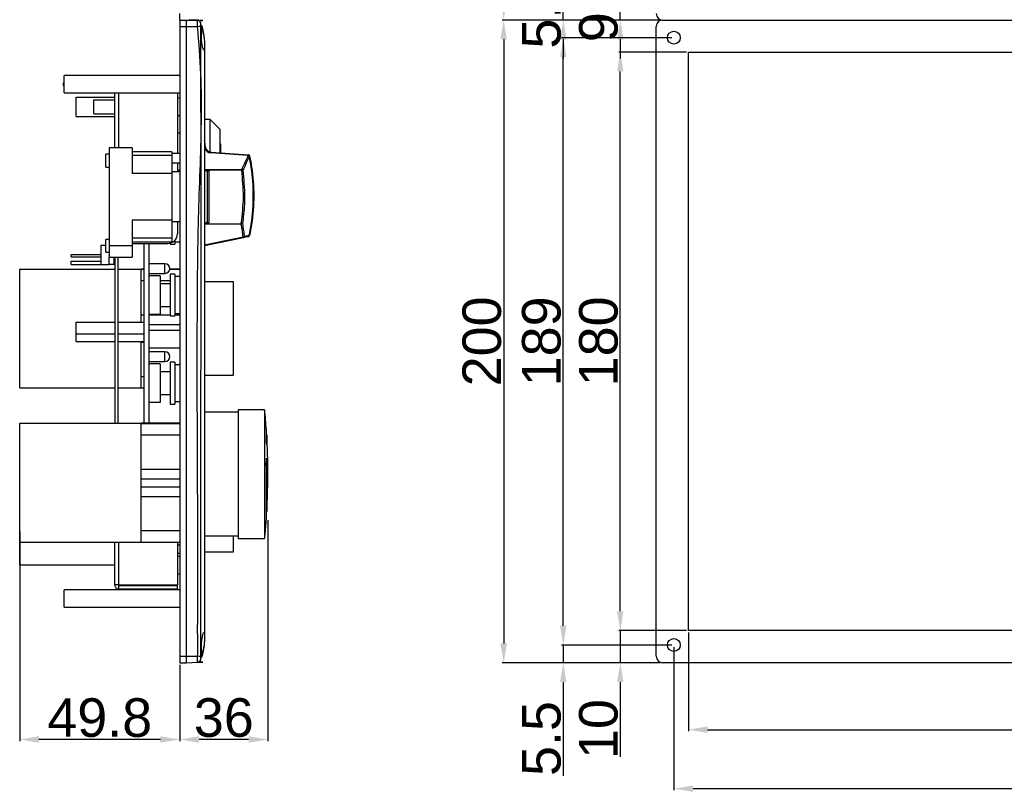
# Model space of a CAD drawing. Header units: millimetres. Extents: x 7143 to 9546, y -1575 to -869.
# Tile 71 of 94: x 7724 to 8030, y -1457 to -1217. Entities that reach past the tile are written whole.
import ezdxf

# ---------------------------------------------------------------- set-up
doc = ezdxf.new("R2010")
doc.units = ezdxf.units.MM
doc.header["$LTSCALE"] = 3
doc.header["$PDSIZE"] = -1
doc.styles.get("Standard").update_dxf_attribs({"font": 'arial.ttf', "height": 12})
doc.dimstyles.new('ISO-25', dxfattribs={"dimtxt": 12, "dimasz": 6, "dimexe": 0.5, "dimexo": 0.625, "dimtad": 1, "dimdec": 1, "dimdsep": 46, "dimtxsty": 'Standard', "dimcen": 0, "dimclrd": 256, "dimclre": 256, "dimadec": 0, "dimazin": 0, "dimtfac": 1, "dimtdec": 1, "dimtmove": 0, "dimatfit": 3, "dimfxl": 1, "dimlwd": 30, "dimlwe": 30, "dimarcsym": 0})

# ---------------------------------------------------------------- blocks, each defined once
blk = doc.blocks.new('*D248')
at = {"lineweight": 30}
for p, q in [((7800.92, -1372.67), (7800.92, -1441.44)), ((7773.52, -1417.67), (7773.52, -1441.44)), ((7794.92, -1440.94), (7779.52, -1440.94))]:
    blk.add_line(p, q, dxfattribs=at)
for points in [[(7779.52, -1439.94), (7779.52, -1441.94), (7773.52, -1440.94)], [(7794.92, -1439.94), (7794.92, -1441.94), (7800.92, -1440.94)]]:
    blk.add_solid(points)
at = {"layer": 'Defpoints', "color": 0}
for p in [(7800.92, -1372.05), (7773.52, -1417.05), (7773.52, -1440.94)]:
    blk.add_point(p, dxfattribs=at)
at = {"color": 0, "insert": (7787.22, -1434.18), "char_height": 12, "attachment_point": 5}
blk.add_mtext('36', dxfattribs=at)
blk = doc.blocks.new('*D249')
at = {"lineweight": 30}
for p, q in [((7723.72, -1376.17), (7723.72, -1441.44)), ((7773.52, -1417.67), (7773.52, -1441.44)), ((7767.52, -1440.94), (7729.72, -1440.94))]:
    blk.add_line(p, q, dxfattribs=at)
for points in [[(7729.72, -1439.94), (7729.72, -1441.94), (7723.72, -1440.94)], [(7767.52, -1439.94), (7767.52, -1441.94), (7773.52, -1440.94)]]:
    blk.add_solid(points)
at = {"layer": 'Defpoints', "color": 0}
for p in [(7723.72, -1375.55), (7773.52, -1417.05), (7723.72, -1440.94)]:
    blk.add_point(p, dxfattribs=at)
at = {"color": 0, "insert": (7748.62, -1434.19), "char_height": 12, "attachment_point": 5}
blk.add_mtext('49.8', dxfattribs=at)
blk = doc.blocks.new('*D346')
at = {"lineweight": 30}
for p, q in [((7910.56, -1401.05), (7910.56, -1395.05)), ((7931.1, -1407.05), (7910.06, -1407.05)), ((7910.56, -1407.05), (7910.56, -1417.05)), ((7923.1, -1417.05), (7910.06, -1417.05)), ((7910.56, -1423.05), (7910.56, -1446.32))]:
    blk.add_line(p, q, dxfattribs=at)
for points in [[(7909.56, -1401.05), (7911.56, -1401.05), (7910.56, -1407.05)], [(7909.56, -1423.05), (7911.56, -1423.05), (7910.56, -1417.05)]]:
    blk.add_solid(points)
at = {"layer": 'Defpoints', "color": 0}
for p in [(7931.72, -1407.05), (7910.56, -1417.05), (7923.72, -1417.05)]:
    blk.add_point(p, dxfattribs=at)
at = {"color": 0, "insert": (7903.81, -1437.68), "char_height": 12, "attachment_point": 5, "rotation": 90}
blk.add_mtext('10', dxfattribs=at)
blk = doc.blocks.new('*D347')
at = {"lineweight": 30}
for p, q in [((7931.1, -1227.05), (7910.06, -1227.05)), ((7910.56, -1401.05), (7910.56, -1233.05)), ((7931.1, -1407.05), (7910.06, -1407.05))]:
    blk.add_line(p, q, dxfattribs=at)
for points in [[(7909.56, -1233.05), (7911.56, -1233.05), (7910.56, -1227.05)], [(7909.56, -1401.05), (7911.56, -1401.05), (7910.56, -1407.05)]]:
    blk.add_solid(points)
at = {"layer": 'Defpoints', "color": 0}
for p in [(7910.56, -1227.05), (7931.72, -1227.05), (7931.72, -1407.05)]:
    blk.add_point(p, dxfattribs=at)
at = {"color": 0, "insert": (7903.81, -1317.05), "char_height": 12, "attachment_point": 5, "rotation": 90}
blk.add_mtext('180', dxfattribs=at)
blk = doc.blocks.new('*D348')
at = {"lineweight": 30}
for p, q in [((7910.56, -1201.55), (7910.56, -1195.55)), ((7927.1, -1207.55), (7910.06, -1207.55)), ((7910.56, -1217.05), (7910.56, -1207.55)), ((7923.1, -1217.05), (7910.06, -1217.05)), ((7910.56, -1223.05), (7910.56, -1229.05))]:
    blk.add_line(p, q, dxfattribs=at)
for points in [[(7909.56, -1201.55), (7911.56, -1201.55), (7910.56, -1207.55)], [(7909.56, -1223.05), (7911.56, -1223.05), (7910.56, -1217.05)]]:
    blk.add_solid(points)
at = {"layer": 'Defpoints', "color": 0}
for p in [(7910.56, -1207.55), (7927.72, -1207.55), (7923.72, -1217.05)]:
    blk.add_point(p, dxfattribs=at)
at = {"color": 0, "insert": (7903.81, -1212.3), "char_height": 12, "attachment_point": 5, "rotation": 90}
blk.add_mtext('9.5', dxfattribs=at)
blk = doc.blocks.new('*D349')
at = {"lineweight": 30}
for p, q in [((7892.81, -1405.55), (7892.81, -1399.55)), ((7926.6, -1411.55), (7892.31, -1411.55)), ((7892.81, -1411.55), (7892.81, -1417.05)), ((7923.1, -1417.05), (7892.31, -1417.05)), ((7892.81, -1423.05), (7892.81, -1452.23))]:
    blk.add_line(p, q, dxfattribs=at)
for points in [[(7891.81, -1405.55), (7893.81, -1405.55), (7892.81, -1411.55)], [(7891.81, -1423.05), (7893.81, -1423.05), (7892.81, -1417.05)]]:
    blk.add_solid(points)
at = {"layer": 'Defpoints', "color": 0}
for p in [(7927.22, -1411.55), (7892.81, -1417.05), (7923.72, -1417.05)]:
    blk.add_point(p, dxfattribs=at)
at = {"color": 0, "insert": (7886.08, -1440.64), "char_height": 12, "attachment_point": 5, "rotation": 90}
blk.add_mtext('5.5', dxfattribs=at)
blk = doc.blocks.new('*D350')
at = {"lineweight": 30}
for p, q in [((7926.6, -1222.55), (7892.31, -1222.55)), ((7892.81, -1405.55), (7892.81, -1228.55)), ((7926.6, -1411.55), (7892.31, -1411.55))]:
    blk.add_line(p, q, dxfattribs=at)
for points in [[(7891.81, -1228.55), (7893.81, -1228.55), (7892.81, -1222.55)], [(7891.81, -1405.55), (7893.81, -1405.55), (7892.81, -1411.55)]]:
    blk.add_solid(points)
at = {"layer": 'Defpoints', "color": 0}
for p in [(7892.81, -1222.55), (7927.22, -1222.55), (7927.22, -1411.55)]:
    blk.add_point(p, dxfattribs=at)
at = {"color": 0, "insert": (7886.06, -1317.05), "char_height": 12, "attachment_point": 5, "rotation": 90}
blk.add_mtext('189', dxfattribs=at)
blk = doc.blocks.new('*D351')
at = {"lineweight": 30}
for p, q in [((7923.1, -1217.05), (7873.78, -1217.05)), ((7874.28, -1223.05), (7874.28, -1411.05)), ((7923.1, -1417.05), (7873.78, -1417.05))]:
    blk.add_line(p, q, dxfattribs=at)
for points in [[(7873.28, -1223.05), (7875.28, -1223.05), (7874.28, -1217.05)], [(7873.28, -1411.05), (7875.28, -1411.05), (7874.28, -1417.05)]]:
    blk.add_solid(points)
at = {"layer": 'Defpoints', "color": 0}
for p in [(7923.72, -1217.05), (7874.28, -1417.05), (7923.72, -1417.05)]:
    blk.add_point(p, dxfattribs=at)
at = {"color": 0, "insert": (7867.53, -1317.05), "char_height": 12, "attachment_point": 5, "rotation": 90}
blk.add_mtext('200', dxfattribs=at)
blk = doc.blocks.new('*D352')
at = {"lineweight": 30}
for p, q in [((7892.81, -1205.55), (7892.81, -1199.55)), ((7926.6, -1211.55), (7892.31, -1211.55)), ((7892.81, -1217.05), (7892.81, -1211.55)), ((7923.1, -1217.05), (7892.31, -1217.05)), ((7892.81, -1223.05), (7892.81, -1229.05))]:
    blk.add_line(p, q, dxfattribs=at)
for points in [[(7891.81, -1205.55), (7893.81, -1205.55), (7892.81, -1211.55)], [(7891.81, -1223.05), (7893.81, -1223.05), (7892.81, -1217.05)]]:
    blk.add_solid(points)
at = {"layer": 'Defpoints', "color": 0}
for p in [(7892.81, -1211.55), (7927.22, -1211.55), (7923.72, -1217.05)]:
    blk.add_point(p, dxfattribs=at)
at = {"color": 0, "insert": (7886.08, -1214.3), "char_height": 12, "attachment_point": 5, "rotation": 90}
blk.add_mtext('5.5', dxfattribs=at)
blk = doc.blocks.new('*D354')
at = {"lineweight": 30}
for p, q in [((7923.1, -1017.05), (7873.78, -1017.05)), ((7874.28, -1211.05), (7874.28, -1023.05)), ((7923.1, -1217.05), (7873.78, -1217.05))]:
    blk.add_line(p, q, dxfattribs=at)
for points in [[(7873.28, -1023.05), (7875.28, -1023.05), (7874.28, -1017.05)], [(7873.28, -1211.05), (7875.28, -1211.05), (7874.28, -1217.05)]]:
    blk.add_solid(points)
at = {"layer": 'Defpoints', "color": 0}
for p in [(7874.28, -1017.05), (7923.72, -1017.05), (7923.72, -1217.05)]:
    blk.add_point(p, dxfattribs=at)
at = {"color": 0, "insert": (7867.53, -1117.05), "char_height": 12, "attachment_point": 5, "rotation": 90}
blk.add_mtext('200', dxfattribs=at)
blk = doc.blocks.new('*D356')
at = {"lineweight": 30}
for p, q in [((7931.72, -1407.67), (7931.72, -1438.38)), ((8311.72, -1407.67), (8311.72, -1438.38)), ((7937.72, -1437.88), (8305.72, -1437.88))]:
    blk.add_line(p, q, dxfattribs=at)
for points in [[(7937.72, -1436.88), (7937.72, -1438.88), (7931.72, -1437.88)], [(8305.72, -1436.88), (8305.72, -1438.88), (8311.72, -1437.88)]]:
    blk.add_solid(points)
at = {"layer": 'Defpoints', "color": 0}
for p in [(7931.72, -1407.05), (8311.72, -1407.05), (8311.72, -1437.88)]:
    blk.add_point(p, dxfattribs=at)
at = {"color": 0, "insert": (8121.72, -1431.12), "char_height": 12, "attachment_point": 5}
blk.add_mtext('380', dxfattribs=at)
blk = doc.blocks.new('*D359')
at = {"lineweight": 30}
for p, q in [((7927.22, -1412.17), (7927.22, -1456.75)), ((8316.22, -1412.17), (8316.22, -1456.75)), ((8310.22, -1456.25), (7933.22, -1456.25))]:
    blk.add_line(p, q, dxfattribs=at)
for points in [[(7933.22, -1455.25), (7933.22, -1457.25), (7927.22, -1456.25)], [(8310.22, -1455.25), (8310.22, -1457.25), (8316.22, -1456.25)]]:
    blk.add_solid(points)
at = {"layer": 'Defpoints', "color": 0}
for p in [(7927.22, -1411.55), (8316.22, -1411.55), (7927.22, -1456.25)]:
    blk.add_point(p, dxfattribs=at)
at = {"color": 0, "insert": (8121.72, -1449.5), "char_height": 12, "attachment_point": 5}
blk.add_mtext('389', dxfattribs=at)

msp = doc.modelspace()

# ---------------------------------------------------------------- linework, layer by layer
at = {"linetype": 'Continuous', "lineweight": 30}
for p, q in [((7773.52, -1217.05), (7773.52, -1215.05)), ((7773.52, -1217.05), (7779.37, -1216.84)), ((7773.52, -1217.05), (7773.52, -1219.05)), ((7773.52, -1217.05), (7775.52, -1217.05)), ((7775.52, -1217.05), (7775.52, -1219.05)), ((7775.52, -1217.05), (7779.05, -1217.17)), ((7780.22, -1218.71), (7780, -1217.85)), ((7780.01, -1217.85), (7780.01, -1217.85)), ((7780.01, -1217.85), (7780.01, -1217.85)), ((7923.72, -1217.05), (8319.72, -1217.05)), ((7773.52, -1219.05), (7775.52, -1219.05)), ((7773.52, -1219.05), (7773.52, -1415.05)), ((7775.52, -1219.05), (7775.52, -1415.05)), ((7775.52, -1219.05), (7779.05, -1219.05)), ((7921.72, -1415.05), (7921.72, -1219.05)), ((7781.22, -1225.05), (7781.22, -1227.05)), ((7781.22, -1227.05), (7781.22, -1407.05)), ((7737.32, -1237.55), (7737.32, -1236.55)), ((7737.32, -1236.55), (7737.52, -1236.55)), ((7773.52, -1234.35), (7737.52, -1234.35)), ((7737.52, -1237.05), (7737.52, -1234.35)), ((7737.52, -1239.75), (7737.52, -1237.05)), ((7737.52, -1237.55), (7737.32, -1237.55)), ((7737.52, -1239.75), (7773.52, -1239.75)), ((7753.32, -1256.8), (7753.32, -1239.75)), ((7754.52, -1256.8), (7754.52, -1239.75)), ((7772.82, -1239.75), (7772.82, -1258.6)), ((7741.32, -1247.05), (7741.32, -1241.05)), ((7741.32, -1241.05), (7753.32, -1241.05)), ((7746.82, -1241.85), (7753.32, -1241.85)), ((7746.82, -1246.25), (7746.82, -1241.85)), ((7773.52, -1241.35), (7772.82, -1241.35)), ((7746.82, -1246.25), (7753.32, -1246.25)), ((7741.32, -1247.05), (7753.32, -1247.05)), ((7772.82, -1246.75), (7773.52, -1246.75)), ((7783.02, -1248.05), (7781.22, -1248.05)), ((7786.02, -1251.05), (7783.02, -1248.05)), ((7783.02, -1258.12), (7783.02, -1248.05)), ((7773.52, -1252.3), (7772.82, -1252.3)), ((7786.02, -1251.05), (7786.02, -1258.36)), ((7781.09, -1254.56), (7781.16, -1254.97)), ((7781.16, -1254.97), (7781.42, -1256.49)), ((7786.22, -1255.55), (7786.02, -1255.55)), ((7786.22, -1255.55), (7786.22, -1258.37)), ((7751.52, -1258.8), (7750.52, -1258.8)), ((7750.52, -1260.8), (7750.52, -1258.8)), ((7758.72, -1256.8), (7751.52, -1256.8)), ((7751.52, -1256.8), (7751.52, -1287.3)), ((7758.72, -1256.8), (7758.72, -1264.8)), ((7771.02, -1258.05), (7758.72, -1258.05)), ((7771.02, -1258.05), (7771.02, -1259.16)), ((7773.52, -1258.6), (7771.02, -1258.6)), ((7794.81, -1259.24), (7783.23, -1258.38)), ((7783.24, -1258.15), (7794.81, -1259.01)), ((7750.52, -1262.8), (7750.52, -1260.8)), ((7771.02, -1259.16), (7758.72, -1259.16)), ((7771.02, -1259.16), (7771.02, -1264.8)), ((7771.02, -1261.5), (7773.52, -1261.5)), ((7772.82, -1261.5), (7772.82, -1264.3)), ((7750.52, -1262.8), (7751.52, -1262.8)), ((7771.02, -1264.8), (7758.72, -1264.8)), ((7773.52, -1264.3), (7771.02, -1264.3)), ((7771.02, -1264.8), (7771.02, -1279.3)), ((7772.82, -1263.8), (7773.52, -1263.8)), ((7781.22, -1263.47), (7792.78, -1263.59)), ((7792.78, -1263.86), (7781.22, -1263.74)), ((7782.02, -1264.33), (7782.02, -1279.76)), ((7782.51, -1263.94), (7782.51, -1280.15)), ((7771.02, -1279.3), (7758.72, -1279.3)), ((7758.72, -1279.3), (7758.72, -1287.3)), ((7771.02, -1279.3), (7771.02, -1284.93)), ((7771.02, -1279.8), (7773.52, -1279.8)), ((7772.82, -1279.8), (7772.82, -1283.55)), ((7781.22, -1280.43), (7792.66, -1280.37)), ((7792.66, -1280.53), (7781.22, -1280.59)), ((7751.52, -1285.3), (7750.52, -1285.3)), ((7750.52, -1287.3), (7750.52, -1285.3)), ((7771.02, -1284.93), (7758.72, -1284.93)), ((7758.72, -1286.05), (7771.02, -1286.05)), ((7771.02, -1284.93), (7771.02, -1286.05)), ((7771.98, -1285.63), (7771.98, -1286.85)), ((7771.98, -1286.1), (7773.52, -1286.1)), ((7781.22, -1287.02), (7793.22, -1284.47)), ((7793.31, -1284.8), (7781.22, -1287.37)), ((7749.02, -1293.1), (7749.02, -1287.1)), ((7749.02, -1287.1), (7750.52, -1287.1)), ((7750.52, -1289.3), (7750.52, -1287.3)), ((7750.52, -1289.3), (7751.52, -1289.3)), ((7758.72, -1287.3), (7751.52, -1287.3)), ((7751.52, -1287.3), (7751.52, -1290.8)), ((7758.72, -1286.55), (7769.82, -1286.55)), ((7758.72, -1287.3), (7758.72, -1290.8)), ((7762.32, -1286.55), (7762.32, -1342.55)), ((7763.92, -1286.55), (7763.92, -1342.55)), ((7770.48, -1286.47), (7770.48, -1286.85)), ((7770.48, -1286.85), (7771.98, -1286.85)), ((7749.02, -1290.1), (7739.72, -1290.1)), ((7739.72, -1290.4), (7739.72, -1290.1)), ((7739.72, -1290.7), (7739.72, -1290.4)), ((7739.72, -1290.7), (7749.02, -1290.7)), ((7739.72, -1293.1), (7739.72, -1292.1)), ((7739.72, -1292.1), (7749.02, -1292.1)), ((7751.52, -1290.8), (7758.72, -1290.8)), ((7751.52, -1293.1), (7751.52, -1290.8)), ((7753.12, -1293.1), (7753.12, -1290.8)), ((7753.32, -1290.8), (7753.32, -1342.55)), ((7754.32, -1342.55), (7754.32, -1290.8)), ((7723.72, -1294.55), (7753.32, -1294.55)), ((7723.72, -1331.55), (7723.72, -1294.55)), ((7739.72, -1293.1), (7749.02, -1293.1)), ((7749.02, -1293.1), (7751.52, -1293.1)), ((7753.12, -1293.1), (7751.52, -1293.1)), ((7754.32, -1294.55), (7761.52, -1294.55)), ((7762.32, -1294.55), (7761.52, -1294.55)), ((7761.52, -1307.57), (7761.52, -1294.55)), ((7761.52, -1294.59), (7762.32, -1294.59)), ((7768.92, -1292.89), (7763.92, -1292.89)), ((7768.92, -1294.39), (7768.92, -1292.89)), ((7768.92, -1295.89), (7768.92, -1294.39)), ((7770.41, -1294.59), (7773.52, -1294.59)), ((7773.52, -1294.55), (7770.42, -1294.55)), ((7761.52, -1298.14), (7762.32, -1298.14)), ((7763.92, -1295.89), (7768.92, -1295.89)), ((7767.42, -1296.65), (7763.92, -1296.65)), ((7767.42, -1296.65), (7767.42, -1308.65)), ((7767.42, -1298.14), (7770.48, -1298.14)), ((7771.98, -1296.15), (7770.48, -1296.15)), ((7770.48, -1296.15), (7770.48, -1309.15)), ((7771.98, -1296.15), (7771.98, -1309.15)), ((7773.52, -1296.9), (7771.98, -1296.9)), ((7790.22, -1298.55), (7781.22, -1298.55)), ((7790.22, -1313.05), (7790.22, -1298.55)), ((7770.48, -1299.1), (7767.42, -1299.1)), ((7761.52, -1308.8), (7761.52, -1307.57)), ((7767.42, -1306.2), (7770.48, -1306.2)), ((7761.52, -1308.8), (7762.32, -1308.8)), ((7761.52, -1311.05), (7761.52, -1308.8)), ((7767.42, -1308.65), (7763.92, -1308.65)), ((7763.92, -1308.8), (7770.48, -1308.8)), ((7770.48, -1309.15), (7771.98, -1309.15)), ((7771.98, -1308.4), (7773.52, -1308.4)), ((7771.98, -1308.8), (7773.52, -1308.8)), ((7741.32, -1311.05), (7753.32, -1311.05)), ((7741.32, -1314.67), (7741.32, -1311.05)), ((7754.32, -1311.05), (7762.32, -1311.05)), ((7763.92, -1311.8), (7773.52, -1311.8)), ((7773.52, -1313.65), (7763.92, -1313.65)), ((7790.22, -1327.55), (7790.22, -1313.05)), ((7741.32, -1317.05), (7741.32, -1314.67)), ((7741.32, -1314.67), (7753.32, -1314.67)), ((7754.32, -1314.67), (7762.32, -1314.67)), ((7741.32, -1317.05), (7753.32, -1317.05)), ((7754.32, -1317.05), (7762.32, -1317.05)), ((7761.52, -1317.3), (7761.52, -1317.05)), ((7761.52, -1317.3), (7762.32, -1317.3)), ((7761.52, -1318.52), (7761.52, -1317.3)), ((7761.52, -1331.55), (7761.52, -1318.52)), ((7763.92, -1319.05), (7773.52, -1319.05)), ((7768.92, -1320.29), (7763.92, -1320.29)), ((7768.92, -1321.79), (7768.92, -1320.29)), ((7768.92, -1323.29), (7768.92, -1321.79)), ((7763.92, -1323.29), (7768.92, -1323.29)), ((7767.42, -1324.05), (7763.92, -1324.05)), ((7767.42, -1324.05), (7767.42, -1336.05)), ((7771.98, -1323.55), (7770.48, -1323.55)), ((7770.48, -1323.55), (7770.48, -1336.55)), ((7771.98, -1323.55), (7771.98, -1336.55)), ((7773.52, -1324.3), (7771.98, -1324.3)), ((7761.52, -1327.95), (7762.32, -1327.95)), ((7770.48, -1326.5), (7767.42, -1326.5)), ((7781.22, -1327.55), (7790.22, -1327.55)), ((7723.72, -1331.55), (7753.32, -1331.55)), ((7754.32, -1331.55), (7761.52, -1331.55)), ((7761.52, -1331.51), (7762.32, -1331.51)), ((7761.52, -1331.55), (7762.32, -1331.55)), ((7767.42, -1333.6), (7770.48, -1333.6)), ((7767.42, -1336.05), (7763.92, -1336.05)), ((7770.48, -1336.55), (7771.98, -1336.55)), ((7771.98, -1335.8), (7773.52, -1335.8)), ((7799.92, -1338.35), (7791.72, -1338.35)), ((7791.72, -1338.35), (7791.72, -1378.35)), ((7799.92, -1338.35), (7799.92, -1378.35)), ((7791.72, -1339.1), (7781.22, -1339.1)), ((7723.72, -1379.55), (7723.72, -1342.55)), ((7723.72, -1342.55), (7761.52, -1342.55)), ((7773.52, -1342.55), (7761.52, -1342.55)), ((7761.52, -1355.57), (7761.52, -1342.55)), ((7761.52, -1342.59), (7773.52, -1342.59)), ((7761.52, -1346.14), (7773.52, -1346.14)), ((7800.45, -1347.89), (7800.45, -1344.6)), ((7800.55, -1346.1), (7800.55, -1349.03)), ((7761.52, -1356.8), (7761.52, -1355.57)), ((7761.52, -1356.8), (7773.52, -1356.8)), ((7761.52, -1359.8), (7761.52, -1356.8)), ((7800.45, -1371.31), (7800.45, -1355.84)), ((7800.55, -1356.11), (7800.55, -1369.9)), ((7761.52, -1362.3), (7761.52, -1359.8)), ((7761.52, -1359.8), (7773.52, -1359.8)), ((7761.52, -1362.3), (7773.52, -1362.3)), ((7761.52, -1365.3), (7761.52, -1362.3)), ((7761.52, -1365.3), (7773.52, -1365.3)), ((7761.52, -1366.52), (7761.52, -1365.3)), ((7761.52, -1379.55), (7761.52, -1366.52)), ((7761.52, -1375.95), (7773.52, -1375.95)), ((7781.22, -1377.6), (7791.72, -1377.6)), ((7790.22, -1382.55), (7790.22, -1377.6)), ((7723.72, -1386.55), (7723.72, -1379.55)), ((7723.72, -1379.55), (7761.52, -1379.55)), ((7753.32, -1392.85), (7753.32, -1379.55)), ((7754.52, -1392.85), (7754.52, -1379.55)), ((7761.52, -1379.51), (7773.52, -1379.51)), ((7761.52, -1379.55), (7773.52, -1379.55)), ((7772.82, -1379.55), (7772.82, -1392.85)), ((7772.82, -1380.4), (7773.52, -1380.4)), ((7791.72, -1378.35), (7799.92, -1378.35)), ((7772.82, -1382.95), (7773.52, -1382.95)), ((7773.52, -1383.95), (7772.82, -1383.95)), ((7781.22, -1382.55), (7790.22, -1382.55)), ((7723.72, -1386.55), (7753.32, -1386.55)), ((7772.82, -1389.35), (7773.52, -1389.35)), ((7754.52, -1392.85), (7753.32, -1392.85)), ((7754.32, -1392.85), (7754.52, -1393.05)), ((7754.52, -1392.85), (7772.82, -1392.85)), ((7754.52, -1394.05), (7754.52, -1393.05)), ((7754.52, -1393.05), (7772.82, -1393.05)), ((7772.82, -1394.05), (7772.82, -1393.05)), ((7773.52, -1394.35), (7737.52, -1394.35)), ((7737.52, -1397.05), (7737.52, -1394.35)), ((7754.52, -1394.05), (7772.82, -1394.05)), ((7737.52, -1399.75), (7737.52, -1397.05)), ((7737.52, -1399.75), (7773.52, -1399.75)), ((7781.22, -1407.05), (7781.22, -1409.05)), ((7773.52, -1415.05), (7773.52, -1417.05)), ((7773.52, -1415.05), (7775.52, -1415.05)), ((7773.52, -1417.05), (7775.52, -1417.05)), ((7775.52, -1415.05), (7775.52, -1417.05)), ((7775.52, -1415.05), (7779.05, -1415.05)), ((7775.52, -1417.05), (7779.05, -1416.92)), ((7780, -1416.24), (7780.22, -1415.39)), ((8319.72, -1417.05), (7923.72, -1417.05))]:
    msp.add_line(p, q, dxfattribs=at)
at = {"color": 3, "linetype": 'Continuous', "lineweight": 30}
for p, q in [((7931.72, -1227.05), (8311.72, -1227.05)), ((7931.72, -1407.05), (7931.72, -1227.05)), ((8311.72, -1407.05), (7931.72, -1407.05))]:
    msp.add_line(p, q, dxfattribs=at)
at = {"linetype": 'Continuous', "lineweight": 30, "flags": 128}
for points in [[(7780.01, -1219.86), (7780.01, -1219.86), (7780.01, -1221.86), (7780.01, -1229.86), (7780.02, -1261.86), (7780.01, -1389.86), (7780.01, -1403.42), (7780.01, -1414.23), (7780.01, -1414.23)], [(7795.08, -1259.11), (7795.11, -1259.13), (7795.16, -1259.19)], [(7781.22, -1263.83), (7782.02, -1263.9), (7782.51, -1263.94)], [(7780.01, -1416.24), (7780.01, -1416.24), (7780.01, -1416.24), (7780.01, -1416.24), (7780.01, -1416.25), (7780.02, -1416.25), (7780.01, -1416.25)]]:
    msp.add_lwpolyline(points, dxfattribs=at)
at = {"color": 3, "linetype": 'Continuous', "lineweight": 30}
for centre in [(7927.22, -1222.55), (7927.22, -1411.55)]:
    msp.add_circle(centre, 2, dxfattribs=at)
at = {"linetype": 'Continuous', "lineweight": 30}
for centre, radius, start, end in [((7923.72, -1215.05), 2, 180, 270), ((7779.01, -1218.17), 0.995, 13.0967, 87.8939), ((7768.31, -1119.22), 100.4, 276.1428, 276.6785), ((7779.07, -1218.17), 1, 18.9899, 88), ((7923.72, -1219.05), 2, 90, 180), ((7783.41, -1255.89), 2.5, 208.4629, 265.7648), ((7781.18, -1256.58), 0.256, 19.0131, 79.6195), ((7783.39, -1256.16), 2, 189.6362, 265.7648), ((7789.55, -1258.81), 6.34, 174.0539, 176.1065), ((7794.78, -1259.51), 0.5, 52.0015, 85.7648), ((7780.48, -1263.73), 12.3, 359.3655, 0.6345), ((7792.48, -1264.42), 0.885, 43.5575, 70.4321), ((7782.58, -1189.74), 74.82, 277.8378, 278.1045), ((7735.66, -1271.72), 60.86, 3.8865, 5.8986), ((7782.4, -1347.94), 68.34, 81.0691, 81.3612), ((7779, -1280.45), 13.67, 359.6693, 0.3307), ((7792.48, -1279.29), 1.25, 278.5921, 295.1897), ((7769.82, -1283.55), 3, 270, 0), ((7793.1, -1283.24), 1.23, 275.3995, 291.6945), ((7795.43, -1284.07), 2.24, 190.2558, 199.0092), ((7793.17, -1284.43), 0.392, 290.2263, 6.6974), ((7794.73, -1284.1), 0.394, 290.2473, 6.983), ((7794.76, -1283.98), 0.5, 282, 348.281), ((7794.57, -1286.81), 2.81, 75.9254, 78.6657), ((7768.92, -1294.39), 1.5, 0, 90), ((7768.92, -1294.39), 1.5, 270, 0), ((7768.92, -1321.79), 1.5, 0, 90), ((7768.92, -1321.79), 1.5, 270, 0), ((7600.42, -1358.35), 200.5, 3.9323, 5.7248), ((7600.42, -1358.35), 200.5, 3.5028, 3.9323), ((7600.42, -1358.35), 200.5, 0, 3.5028), ((7684.43, -1358.38), 116.5, 4.6034, 5.1663), ((7707.16, -1349.7), 93.42, 356.3404, 357.7278), ((7618.9, -1361.37), 181.78, 1.6038, 2.5116), ((7792.78, -1358.73), 8.2, 20.6483, 21.9364), ((7793.21, -1358.57), 7.74, 17.1919, 18.5457), ((7600.42, -1358.35), 200.5, 354.2752, 0), ((7622.46, -1358.33), 178.46, 355.8297, 356.2847), ((7768.33, -1514.67), 100.2, 83.3214, 83.8582), ((7779.01, -1415.93), 0.995, 272.1064, 346.9037), ((7779.07, -1415.92), 1, 272, 340.9794), ((7923.72, -1415.05), 2, 180, 270)]:
    msp.add_arc(centre, radius, start, end, dxfattribs=at)
for points, knots in [([(7779.05, -1219.05), (7779.04, -1218.84), (7779.02, -1218.42), (7779.01, -1217.86), (7779.01, -1217.44), (7779.03, -1217.21), (7779.04, -1217.18), (7779.05, -1217.17)], [0, 0, 0, 0, 0.21201, 0.424425, 0.636596, 0.848556, 1, 1, 1, 1]), ([(7779.8, -1217.2), (7779.83, -1217.2), (7780.03, -1217.21), (7780.48, -1217.22), (7780.7, -1217.23), (7780.61, -1217.23), (7779.98, -1217.2), (7779.8, -1217.2)], [0, 0, 0, 0, 0.041708, 0.324538, 0.606991, 0.888954, 1, 1, 1, 1]), ([(7779.98, -1217.94), (7779.98, -1217.95), (7779.96, -1217.97), (7779.95, -1218.11), (7779.95, -1218.33), (7779.96, -1218.62), (7779.98, -1218.84), (7779.98, -1218.94)], [0, 0, 0, 0, 0.149209, 0.361904, 0.576785, 0.790653, 1, 1, 1, 1]), ([(7780.01, -1217.85), (7780.01, -1217.85), (7780.03, -1217.91), (7780, -1217.92), (7779.98, -1217.94)], [0, 0, 0, 0, 0.000068, 1, 1, 1, 1]), ([(7779.98, -1218.94), (7780.01, -1219.25), (7780.03, -1219.56), (7780.01, -1219.86), (7780.01, -1219.86)], [0, 0, 0, 0, 0.999936, 1, 1, 1, 1]), ([(7781.08, -1222.55), (7781.02, -1222.11), (7780.9, -1221.22), (7780.65, -1220.05), (7780.42, -1219.16), (7780.27, -1218.66), (7780.24, -1218.61), (7780.39, -1218.97), (7780.44, -1219.71), (7780.41, -1220.76), (7780.25, -1221.99), (7780.27, -1223.3), (7780.41, -1224.51), (7780.62, -1225.52), (7780.86, -1226.22), (7781.07, -1226.52), (7781.2, -1226.36), (7781.22, -1225.76), (7781.22, -1224.82), (7781.2, -1223.69), (7781.11, -1222.9), (7781.08, -1222.55)], [0, 0, 0, 0, 0.054236, 0.108436, 0.163437, 0.217997, 0.270575, 0.321804, 0.374452, 0.425817, 0.477565, 0.530554, 0.581738, 0.634059, 0.688345, 0.743392, 0.7975, 0.85047, 0.903206, 0.95655, 1, 1, 1, 1]), ([(7780.29, -1218.69), (7780.28, -1218.68), (7780.27, -1218.62), (7780.36, -1218.93), (7780.55, -1219.6), (7780.79, -1220.63), (7780.99, -1221.77), (7781.07, -1222.52), (7781.1, -1222.83)], [0, 0, 0, 0, 0.0513328, 0.2465188, 0.4435593, 0.6479731, 0.8574243, 1, 1, 1, 1]), ([(7779.05, -1415.05), (7779.1, -1414.08), (7779.2, -1412.14), (7779.05, -1408.27), (7779.23, -1393.61), (7779.05, -1355.06), (7778.82, -1313.48), (7779.29, -1278.67), (7779.9, -1263.75), (7780.3, -1248.82), (7780.3, -1233.9), (7779.47, -1224), (7779.05, -1219.05)], [0, 0, 0, 0, 0.014808, 0.029652, 0.059321, 0.239135, 0.619433, 0.695576, 0.771823, 0.848015, 0.924042, 1, 1, 1, 1]), ([(7781.19, -1223.93), (7781.2, -1224.11), (7781.22, -1224.53), (7781.22, -1224.86), (7781.22, -1225.05)], [0, 0, 0, 0, 0.454423, 1, 1, 1, 1]), ([(7792.78, -1263.59), (7792.87, -1263.41), (7793.24, -1262.65), (7793.88, -1261.33), (7794.45, -1260.06), (7794.76, -1259.36), (7794.81, -1259.24)], [0, 0, 0, 0, 0.128942, 0.5227, 0.916526, 1, 1, 1, 1]), ([(7795.14, -1259.47), (7795.09, -1259.58), (7794.79, -1260.27), (7794.22, -1261.54), (7793.59, -1262.87), (7793.22, -1263.63), (7793.12, -1263.82)], [0, 0, 0, 0, 0.0776409, 0.4739485, 0.8702248, 1, 1, 1, 1]), ([(7794.81, -1259.24), (7794.81, -1259.24), (7794.9, -1259.19), (7794.99, -1259.15), (7795.08, -1259.11)], [0, 0, 0, 0, 0.0138549, 1, 1, 1, 1]), ([(7795.08, -1259.11), (7795.09, -1259.12), (7795.12, -1259.14), (7795.14, -1259.16), (7795.15, -1259.18)], [0, 0, 0, 0, 0.401926, 1, 1, 1, 1]), ([(7795.12, -1284.05), (7795.34, -1282.91), (7796.11, -1278.84), (7796.59, -1271.73), (7796.11, -1264.63), (7795.35, -1260.59), (7795.14, -1259.47)], [0, 0, 0, 0, 0.140717, 0.501629, 0.861372, 1, 1, 1, 1]), ([(7795.14, -1259.47), (7795.14, -1259.46), (7795.15, -1259.37), (7795.15, -1259.27), (7795.15, -1259.18)], [0, 0, 0, 0, 0.017482, 1, 1, 1, 1]), ([(7795.15, -1259.18), (7795.17, -1259.2), (7795.22, -1259.26), (7795.25, -1259.34), (7795.26, -1259.41), (7795.26, -1259.41)], [0, 0, 0, 0, 0.261448, 0.987432, 1, 1, 1, 1]), ([(7795.26, -1259.41), (7795.48, -1260.54), (7796.24, -1264.6), (7796.72, -1271.73), (7796.24, -1278.86), (7795.47, -1282.94), (7795.25, -1284.08)], [0, 0, 0, 0, 0.139666, 0.498976, 0.859452, 1, 1, 1, 1]), ([(7782.02, -1264.33), (7782.03, -1264.28), (7782.04, -1264.17), (7782.13, -1264.05), (7782.25, -1263.98), (7782.38, -1263.94), (7782.46, -1263.94), (7782.51, -1263.94)], [0, 0, 0, 0, 0.285224, 0.518757, 0.702417, 0.857168, 1, 1, 1, 1]), ([(7792.66, -1280.37), (7792.98, -1277.61), (7793.61, -1272.11), (7793.06, -1266.6), (7792.78, -1263.86)], [0, 0, 0, 0, 0.502097, 1, 1, 1, 1]), ([(7793.12, -1263.82), (7793.39, -1266.57), (7793.74, -1270.09), (7793.59, -1275.65), (7793.25, -1278.42), (7793.01, -1280.42)], [0, 0, 0, 0, 0.497772, 0.63685, 1, 1, 1, 1]), ([(7782.51, -1280.15), (7782.34, -1280.17), (7781.92, -1280.2), (7781.49, -1280.24), (7781.22, -1280.26)], [0, 0, 0, 0, 0.376091, 1, 1, 1, 1]), ([(7782.51, -1280.15), (7782.46, -1280.15), (7782.37, -1280.16), (7782.25, -1280.12), (7782.14, -1280.05), (7782.04, -1279.93), (7782.03, -1279.82), (7782.02, -1279.76)], [0, 0, 0, 0, 0.150877, 0.301481, 0.458149, 0.69345, 1, 1, 1, 1]), ([(7793.22, -1284.47), (7793.15, -1283.85), (7792.99, -1282.54), (7792.78, -1281.23), (7792.66, -1280.53)], [0, 0, 0, 0, 0.465201, 1, 1, 1, 1]), ([(7793.01, -1280.42), (7793.12, -1281.13), (7793.34, -1282.44), (7793.49, -1283.77), (7793.56, -1284.39)], [0, 0, 0, 0, 0.534813, 1, 1, 1, 1]), ([(7794.87, -1284.47), (7794.6, -1284.52), (7794.08, -1284.63), (7793.56, -1284.75), (7793.31, -1284.8)], [0, 0, 0, 0, 0.51634, 1, 1, 1, 1]), ([(7793.56, -1284.39), (7793.81, -1284.33), (7794.33, -1284.22), (7794.85, -1284.11), (7795.12, -1284.05)], [0, 0, 0, 0, 0.48366, 1, 1, 1, 1]), ([(7753.32, -1392.85), (7753.34, -1393), (7753.38, -1393.32), (7753.65, -1393.72), (7754.05, -1393.99), (7754.37, -1394.03), (7754.52, -1394.05)], [0, 0, 0, 0, 0.249999, 0.499997, 0.750002, 1, 1, 1, 1]), ([(7781.08, -1411.55), (7781.12, -1411.12), (7781.21, -1410.25), (7781.22, -1409.1), (7781.22, -1408.2), (7781.18, -1407.68), (7781.05, -1407.59), (7780.84, -1407.94), (7780.59, -1408.68), (7780.38, -1409.76), (7780.26, -1411.05), (7780.27, -1412.36), (7780.43, -1413.56), (7780.44, -1414.57), (7780.35, -1415.24), (7780.24, -1415.51), (7780.29, -1415.37), (7780.45, -1414.82), (7780.67, -1413.92), (7780.91, -1412.78), (7781.02, -1411.94), (7781.08, -1411.55)], [0, 0, 0, 0, 0.052715, 0.105441, 0.158234, 0.211574, 0.264216, 0.317257, 0.371458, 0.426517, 0.480667, 0.532742, 0.583905, 0.636892, 0.689113, 0.740882, 0.792576, 0.843888, 0.896704, 0.951351, 1, 1, 1, 1]), ([(7781.22, -1409.05), (7781.22, -1409.41), (7781.21, -1410.13), (7781.11, -1411.44), (7780.93, -1412.73), (7780.69, -1413.92), (7780.46, -1414.83), (7780.3, -1415.38), (7780.29, -1415.4), (7780.29, -1415.41)], [0, 0, 0, 0, 0.146308, 0.292628, 0.438868, 0.587537, 0.739456, 0.890996, 1, 1, 1, 1]), ([(7780.01, -1414.23), (7780.01, -1414.23), (7780.03, -1414.54), (7780.01, -1414.85), (7779.98, -1415.15)], [0, 0, 0, 0, 0.0000645, 1, 1, 1, 1]), ([(7779.11, -1416.92), (7778.96, -1416.93), (7778.8, -1416.93), (7779.27, -1416.92), (7779.89, -1416.9), (7780.46, -1416.88), (7780.73, -1416.87), (7780.49, -1416.87), (7779.53, -1416.91), (7779.05, -1416.92)], [0, 0, 0, 0, 0.488065, 0.573403, 0.658856, 0.744308, 0.829646, 0.914836, 1, 1, 1, 1]), ([(7779.05, -1416.92), (7779.04, -1416.9), (7779.02, -1416.86), (7779.01, -1416.55), (7779.02, -1416.08), (7779.03, -1415.55), (7779.04, -1415.2), (7779.05, -1415.05)], [0, 0, 0, 0, 0.211999, 0.424381, 0.636538, 0.848476, 1, 1, 1, 1]), ([(7779.98, -1415.15), (7779.98, -1415.23), (7779.96, -1415.41), (7779.95, -1415.68), (7779.95, -1415.93), (7779.96, -1416.1), (7779.97, -1416.14), (7779.98, -1416.16)], [0, 0, 0, 0, 0.149045, 0.36154, 0.576378, 0.790345, 1, 1, 1, 1]), ([(7779.98, -1416.16), (7780.01, -1416.2), (7780.04, -1416.24), (7780.01, -1416.24), (7780.01, -1416.24)], [0, 0, 0, 0, 0.999967, 1, 1, 1, 1])]:
    msp.add_open_spline(points, degree=3, knots=knots, dxfattribs=at)

# ---------------------------------------------------------------- dimensions: what is measured, and where the dimension line sits
for base, p1, p2, picture, middle in [((7874.28, -1017.05), (7923.72, -1217.05), (7923.72, -1017.05), '*D354', (7867.53, -1117.05)), ((7874.28, -1417.05), (7923.72, -1217.05), (7923.72, -1417.05), '*D351', (7867.53, -1317.05)), ((7892.81, -1222.55), (7927.22, -1411.55), (7927.22, -1222.55), '*D350', (7886.06, -1317.05)), ((7910.56, -1227.05), (7931.72, -1407.05), (7931.72, -1227.05), '*D347', (7903.81, -1317.05)), ((7910.56, -1417.05), (7931.72, -1407.05), (7923.72, -1417.05), '*D346', (7903.81, -1437.68)), ((7892.81, -1417.05), (7927.22, -1411.55), (7923.72, -1417.05), '*D349', (7886.08, -1440.64))]:
    dim = msp.add_linear_dim(base=base, p1=p1, p2=p2, angle=90, dimstyle='ISO-25')
    dim.commit()
    dim.dimension.update_dxf_attribs({"geometry": picture, "text_midpoint": middle})
for base, p2, picture, middle in [((7910.56, -1207.55), (7927.72, -1207.55), '*D348', (7910.56, -1212.3)), ((7892.81, -1211.55), (7927.22, -1211.55), '*D352', (7892.81, -1214.3))]:
    dim = msp.add_linear_dim(base=base, p1=(7923.72, -1217.05), p2=p2, angle=90, dimstyle='ISO-25')
    dim.commit()
    dim.dimension.update_dxf_attribs({"geometry": picture, "text_midpoint": middle, "dimtype": 160})
dim = msp.add_linear_dim(base=(7773.52, -1440.94), p1=(7800.92, -1372.05), p2=(7773.52, -1417.05), text='36', dimstyle='ISO-25')
dim.commit()
dim.dimension.update_dxf_attribs({"geometry": '*D248', "text_midpoint": (7787.22, -1440.94), "dimtype": 160})
for base, p1, p2, picture, middle in [((7723.72, -1440.94), (7773.52, -1417.05), (7723.72, -1375.55), '*D249', (7748.62, -1434.19)), ((8311.72, -1437.88), (7931.72, -1407.05), (8311.72, -1407.05), '*D356', (8121.72, -1431.12)), ((7927.22, -1456.25), (8316.22, -1411.55), (7927.22, -1411.55), '*D359', (8121.72, -1449.5))]:
    dim = msp.add_linear_dim(base=base, p1=p1, p2=p2, dimstyle='ISO-25')
    dim.commit()
    dim.dimension.update_dxf_attribs({"geometry": picture, "text_midpoint": middle})

doc.saveas('drawing.dxf')
